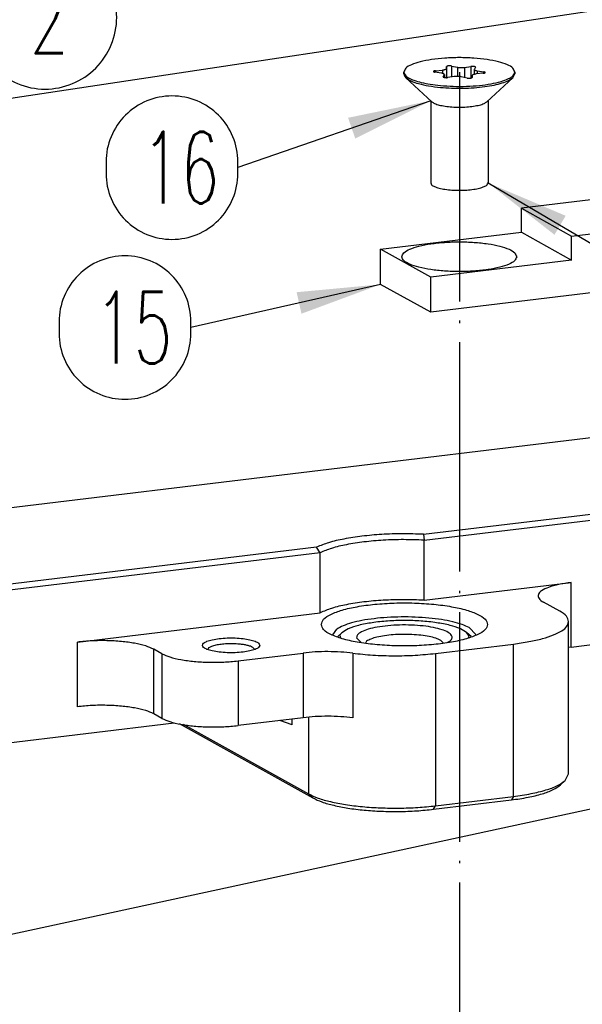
# Model space of a CAD drawing. Header units: inches. Extents: x -399 to 442, y -299 to 295.
# Tile 24 of 134: x -107 to -83, y 104 to 145. Entities that reach past the tile are written whole.
import ezdxf

# ---------------------------------------------------------------- set-up
doc = ezdxf.new("R2010")
doc.units = ezdxf.units.IN
doc.linetypes.add('DOT_CENTER', pattern=[14, 12, -1, 0, -1])
doc.layers.add('1', color=7, linetype='Continuous')
doc.styles.add('CONVERTER_13', font='txt.shx', dxfattribs={"width": 0.63})
doc.dimstyles.get("Standard").update_dxf_attribs({"dimtxt": 0.18, "dimasz": 0.18, "dimexe": 0.18, "dimexo": 0.0625, "dimgap": 0.09, "dimtad": 0, "dimtih": 1, "dimtoh": 1, "dimdec": 4, "dimzin": 0, "dimdsep": 46, "dimtxsty": 'Standard', "dimcen": 0.09, "dimadec": 0, "dimazin": 0, "dimtfac": 1, "dimtdec": 4, "dimtofl": 0, "dimtmove": 0, "dimatfit": 3, "dimfxl": 1, "dimtolj": 1, "dimtzin": 0, "dimarcsym": 0})

# ---------------------------------------------------------------- blocks, each defined once
blk = doc.blocks.new('M5_insert_2', base_point=(-117.128, 148.967))
at = {"color": 7, "linetype": 'Continuous'}
for p, q in [((-117.128, 149.312), (-116.917, 149.508)), ((-117.018, 149.376), (-116.989, 149.262)), ((-110.152, 149.308), (-110.366, 149.508)), ((-110.249, 149.331), (-110.366, 149.508)), ((-110.286, 149.251), (-110.249, 149.331)), ((-116.139, 149.244), (-115.923, 149.015)), ((-115.615, 149.072), (-115.672, 148.976)), ((-111.598, 148.967), (-111.738, 149.115)), ((-111.402, 149.004), (-111.293, 149.051))]:
    blk.add_line(p, q, dxfattribs=at)
for points, knots in [([(-110.366, 149.508), (-110.478, 149.583), (-110.749, 149.765), (-111.298, 149.917), (-111.985, 150.053), (-112.786, 150.133), (-113.642, 150.162), (-114.498, 150.133), (-115.298, 150.053), (-115.985, 149.917), (-116.535, 149.765), (-116.805, 149.583), (-116.917, 149.508)], [0, 0, 0, 0, 0.403133, 0.973352, 1.688424, 2.508094, 3.382362, 4.256629, 5.076299, 5.791371, 6.361589, 6.764722, 6.764722, 6.764722, 6.764722]), ([(-111.293, 149.051), (-111.233, 149.098), (-111.127, 149.18), (-111.16, 149.412), (-111.38, 149.558), (-111.698, 149.691), (-112.142, 149.798), (-112.674, 149.876), (-113.269, 149.919), (-113.886, 149.923), (-114.488, 149.888), (-115.036, 149.817), (-115.503, 149.715), (-115.841, 149.586), (-116.099, 149.447), (-116.128, 149.302), (-116.139, 149.244)], [0, 0, 0, 0, 0.211178, 0.375083, 0.609983, 0.959941, 1.420321, 1.969215, 2.575995, 3.205239, 3.819773, 4.383564, 4.864704, 5.239016, 5.496905, 5.667365, 5.667365, 5.667365, 5.667365]), ([(-116.917, 149.508), (-116.939, 149.487), (-116.979, 149.448), (-117.005, 149.399), (-117.018, 149.376)], [0, 0, 0, 0, 0.0889533, 0.1668982, 0.1668982, 0.1668982, 0.1668982]), ([(-111.738, 149.115), (-111.824, 149.154), (-112.02, 149.243), (-112.37, 149.323), (-112.785, 149.388), (-113.248, 149.424), (-113.732, 149.434), (-114.211, 149.414), (-114.659, 149.367), (-115.051, 149.293), (-115.372, 149.208), (-115.542, 149.112), (-115.615, 149.072)], [0, 0, 0, 0, 0.281574, 0.643517, 1.070723, 1.542491, 2.034882, 2.522552, 2.980477, 3.38569, 3.719228, 3.969005, 3.969005, 3.969005, 3.969005])]:
    blk.add_open_spline(points, degree=3, knots=knots, dxfattribs=at)
blk = doc.blocks.new('N2390-20310_plate__71', base_point=(-318.006, 84.092))
at = {"color": 7, "linetype": 'Continuous'}
for p, q in [((-140.455, 155.305), (-73.139, 163.429)), ((-112.644, 154.663), (-66.316, 160.254)), ((-112.613, 154.354), (-66.21, 159.954)), ((-112.644, 154.663), (-112.613, 154.354)), ((-118.231, 153.989), (-134.538, 152.021)), ((-118.051, 153.698), (-118.231, 153.989)), ((-112.613, 151.215), (-112.613, 154.354)), ((-118.051, 153.698), (-134.433, 151.721)), ((-118.051, 150.558), (-118.051, 153.698)), ((-112.613, 151.215), (-104.91, 152.144)), ((-105.515, 150.643), (-106.361, 151.113)), ((-130.739, 149.027), (-118.051, 150.558)), ((-105.047, 142.128), (-105.047, 150.097)), ((-117.378, 149.4), (-117.166, 149.701)), ((-110.243, 149.779), (-109.9, 149.416)), ((-112.012, 148.431), (-107.934, 148.924)), ((-104.91, 148.764), (-103.55, 148.928)), ((-126.33, 148.417), (-126.753, 148.652)), ((-123.879, 148.724), (-123.928, 148.642)), ((-122.343, 148.041), (-118.94, 148.452)), ((-121.474, 148.646), (-121.572, 148.75)), ((-104.91, 148.764), (-105.047, 148.738)), ((-126.33, 145.036), (-126.753, 145.271)), ((-145.988, 142.357), (-125.683, 144.808)), ((-125.429, 144.759), (-118.43, 140.874)), ((-125.207, 144.724), (-118.657, 141.089)), ((-118.94, 145.071), (-122.343, 144.661)), ((-119.502, 144.697), (-120.149, 144.925)), ((-105.23, 141.781), (-105.047, 142.128)), ((-105.471, 141.557), (-105.23, 141.781)), ((-112.118, 140.28), (-108.04, 140.772)), ((-112.012, 140.463), (-107.934, 140.955))]:
    blk.add_line(p, q, dxfattribs=at)
at = {"color": 1, "linetype": 'Continuous'}
for p, q in [((-104.91, 148.764), (-104.91, 152.144)), ((-130.739, 145.646), (-130.739, 149.027)), ((-107.934, 140.955), (-107.934, 148.924)), ((-126.753, 145.271), (-126.753, 148.652)), ((-126.33, 148.417), (-126.33, 145.036)), ((-118.94, 148.452), (-118.94, 145.071)), ((-116.342, 148.444), (-116.342, 145.064)), ((-112.012, 148.431), (-112.012, 140.463)), ((-122.343, 148.041), (-122.343, 144.661)), ((-119.502, 144.697), (-119.502, 145.004)), ((-118.657, 145.089), (-118.657, 141.089)), ((-118.657, 141.089), (-118.43, 140.874)), ((-107.934, 140.955), (-108.04, 140.772)), ((-112.118, 140.28), (-112.012, 140.463))]:
    blk.add_line(p, q, dxfattribs=at)
at = {"color": 7, "linetype": 'Continuous'}
for points, knots in [([(-112.644, 154.663), (-113.008, 154.675), (-113.735, 154.7), (-114.809, 154.663), (-115.832, 154.575), (-116.76, 154.432), (-117.559, 154.255), (-118.023, 154.071), (-118.231, 153.989)], [0, 0, 0, 0, 1.09222, 2.180593, 3.220986, 4.171849, 4.996756, 5.66756, 5.66756, 5.66756, 5.66756]), ([(-112.613, 154.354), (-112.968, 154.367), (-113.678, 154.394), (-114.727, 154.36), (-115.727, 154.275), (-116.631, 154.134), (-117.405, 153.962), (-117.852, 153.779), (-118.051, 153.698)], [0, 0, 0, 0, 1.065466, 2.129366, 3.146321, 4.073613, 4.873923, 5.518772, 5.518772, 5.518772, 5.518772]), ([(-104.91, 152.144), (-105.13, 152.113), (-105.532, 152.057), (-106.061, 151.913), (-106.422, 151.752), (-106.667, 151.541), (-106.607, 151.252), (-106.453, 151.165), (-106.361, 151.113)], [0, 0, 0, 0, 0.669426, 1.21922, 1.623071, 1.883635, 2.088999, 2.39368, 2.39368, 2.39368, 2.39368]), ([(-112.613, 151.215), (-112.968, 151.228), (-113.678, 151.255), (-114.727, 151.221), (-115.727, 151.136), (-116.631, 150.995), (-117.405, 150.822), (-117.852, 150.64), (-118.051, 150.558)], [0, 0, 0, 0, 1.065466, 2.129366, 3.146321, 4.073613, 4.873923, 5.518772, 5.518772, 5.518772, 5.518772]), ([(-117.992, 149.948), (-117.958, 149.852), (-117.872, 149.61), (-117.432, 149.386), (-116.852, 149.17), (-116.07, 149.002), (-115.158, 148.882), (-114.157, 148.82), (-113.127, 148.82), (-112.126, 148.882), (-111.212, 149.002), (-110.436, 149.17), (-109.84, 149.386), (-109.436, 149.61), (-109.234, 149.948), (-109.436, 150.286), (-109.84, 150.511), (-110.436, 150.726), (-111.212, 150.894), (-112.126, 151.015), (-113.127, 151.077), (-114.157, 151.077), (-115.158, 151.015), (-116.07, 150.894), (-116.852, 150.726), (-117.432, 150.511), (-117.872, 150.286), (-117.958, 150.044), (-117.992, 149.948)], [0, 0, 0, 0, 0.297614, 0.747819, 1.384033, 2.189343, 3.126421, 4.146687, 5.195356, 6.215623, 7.1527, 7.958011, 8.594223, 9.04443, 9.342043, 9.639656, 10.089863, 10.726075, 11.531386, 12.468464, 13.48873, 14.537399, 15.557665, 16.494744, 17.300053, 17.936267, 18.386472, 18.684086, 18.684086, 18.684086, 18.684086]), ([(-105.047, 150.097), (-105.078, 150.196), (-105.154, 150.441), (-105.381, 150.568), (-105.515, 150.643)], [0, 0, 0, 0, 0.3041369, 0.7441917, 0.7441917, 0.7441917, 0.7441917]), ([(-112.359, 150.281), (-112.596, 150.299), (-113.078, 150.336), (-113.803, 150.344), (-114.523, 150.319), (-115.209, 150.257), (-115.835, 150.164), (-116.377, 150.039), (-116.822, 149.901), (-117.061, 149.761), (-117.166, 149.701)], [0, 0, 0, 0, 0.713677, 1.447784, 2.176028, 2.87239, 3.512364, 4.074283, 4.540931, 4.90219, 4.90219, 4.90219, 4.90219]), ([(-110.243, 149.779), (-110.367, 149.837), (-110.645, 149.967), (-111.136, 150.097), (-111.718, 150.211), (-112.138, 150.257), (-112.359, 150.281)], [0, 0, 0, 0, 0.408715, 0.919461, 1.518507, 2.18642, 2.18642, 2.18642, 2.18642]), ([(-107.934, 148.924), (-107.662, 148.961), (-107.149, 149.031), (-106.446, 149.189), (-105.863, 149.373), (-105.436, 149.583), (-105.122, 149.808), (-105.069, 150.011), (-105.047, 150.097)], [0, 0, 0, 0, 0.8234, 1.551174, 2.162447, 2.644142, 2.997404, 3.256443, 3.256443, 3.256443, 3.256443]), ([(-126.753, 148.652), (-126.891, 148.713), (-127.211, 148.855), (-127.786, 148.973), (-128.466, 149.065), (-129.215, 149.105), (-129.982, 149.1), (-130.491, 149.051), (-130.739, 149.027)], [0, 0, 0, 0, 0.454191, 1.047611, 1.748557, 2.514407, 3.296869, 4.046262, 4.046262, 4.046262, 4.046262]), ([(-121.205, 148.854), (-121.222, 148.894), (-121.267, 148.997), (-121.474, 149.079), (-121.742, 149.16), (-122.097, 149.214), (-122.496, 149.244), (-122.913, 149.244), (-123.313, 149.214), (-123.665, 149.16), (-123.942, 149.079), (-124.13, 148.997), (-124.233, 148.854), (-124.13, 148.712), (-123.942, 148.63), (-123.665, 148.548), (-123.313, 148.495), (-122.913, 148.465), (-122.496, 148.465), (-122.097, 148.495), (-121.742, 148.548), (-121.474, 148.63), (-121.267, 148.712), (-121.222, 148.815), (-121.205, 148.854)], [0, 0, 0, 0, 0.125121, 0.328982, 0.620777, 0.98488, 1.395712, 1.822656, 2.233487, 2.597591, 2.889385, 3.093247, 3.218367, 3.343487, 3.54735, 3.839144, 4.203247, 4.614079, 5.041023, 5.451855, 5.815957, 6.107753, 6.311614, 6.436735, 6.436735, 6.436735, 6.436735]), ([(-122.277, 148.917), (-122.383, 148.925), (-122.598, 148.94), (-122.917, 148.935), (-123.223, 148.912), (-123.492, 148.867), (-123.713, 148.814), (-123.83, 148.751), (-123.879, 148.724)], [0, 0, 0, 0, 0.319105, 0.645132, 0.957379, 1.236308, 1.465389, 1.63366, 1.63366, 1.63366, 1.63366]), ([(-121.572, 148.75), (-121.613, 148.769), (-121.706, 148.813), (-121.87, 148.856), (-122.063, 148.894), (-122.203, 148.909), (-122.277, 148.917)], [0, 0, 0, 0, 0.1362376, 0.3064856, 0.5061663, 0.7288029, 0.7288029, 0.7288029, 0.7288029]), ([(-126.33, 148.417), (-126.191, 148.356), (-125.871, 148.214), (-125.297, 148.095), (-124.617, 148.003), (-123.867, 147.964), (-123.101, 147.968), (-122.592, 148.017), (-122.343, 148.041)], [0, 0, 0, 0, 0.454191, 1.047611, 1.748557, 2.514407, 3.296869, 4.046262, 4.046262, 4.046262, 4.046262]), ([(-116.342, 148.444), (-116.552, 148.467), (-116.983, 148.513), (-117.638, 148.53), (-118.295, 148.517), (-118.728, 148.473), (-118.94, 148.452)], [0, 0, 0, 0, 0.633068, 1.298654, 1.965848, 2.603637, 2.603637, 2.603637, 2.603637]), ([(-116.342, 148.444), (-115.992, 148.407), (-115.275, 148.33), (-114.182, 148.302), (-113.087, 148.324), (-112.365, 148.396), (-112.012, 148.431)], [0, 0, 0, 0, 1.055113, 2.164424, 3.276413, 4.339395, 4.339395, 4.339395, 4.339395]), ([(-126.753, 145.271), (-126.891, 145.332), (-127.211, 145.474), (-127.786, 145.592), (-128.466, 145.684), (-129.215, 145.724), (-129.982, 145.719), (-130.491, 145.67), (-130.739, 145.646)], [0, 0, 0, 0, 0.454191, 1.047611, 1.748557, 2.514407, 3.296869, 4.046262, 4.046262, 4.046262, 4.046262]), ([(-126.33, 145.036), (-126.191, 144.975), (-125.871, 144.833), (-125.297, 144.715), (-124.617, 144.623), (-123.867, 144.583), (-123.101, 144.588), (-122.592, 144.637), (-122.343, 144.661)], [0, 0, 0, 0, 0.454191, 1.047611, 1.748557, 2.514407, 3.296869, 4.046262, 4.046262, 4.046262, 4.046262]), ([(-116.342, 145.064), (-116.552, 145.086), (-116.983, 145.132), (-117.638, 145.149), (-118.295, 145.136), (-118.728, 145.093), (-118.94, 145.071)], [0, 0, 0, 0, 0.633068, 1.298654, 1.965848, 2.603637, 2.603637, 2.603637, 2.603637]), ([(-107.934, 140.955), (-107.626, 140.997), (-107.051, 141.076), (-106.282, 141.267), (-105.666, 141.471), (-105.36, 141.689), (-105.23, 141.781)], [0, 0, 0, 0, 0.932555, 1.736385, 2.382602, 2.857928, 2.857928, 2.857928, 2.857928]), ([(-118.657, 141.089), (-118.492, 141.011), (-118.122, 140.837), (-117.466, 140.664), (-116.691, 140.514), (-115.816, 140.409), (-114.877, 140.348), (-113.91, 140.335), (-112.95, 140.367), (-112.32, 140.431), (-112.012, 140.463)], [0, 0, 0, 0, 0.544952, 1.225946, 2.024672, 2.915222, 3.866792, 4.845604, 5.816599, 6.745083, 6.745083, 6.745083, 6.745083]), ([(-108.04, 140.772), (-107.747, 140.812), (-107.201, 140.887), (-106.47, 141.069), (-105.885, 141.262), (-105.594, 141.469), (-105.471, 141.557)], [0, 0, 0, 0, 0.88593, 1.649571, 2.263478, 2.715037, 2.715037, 2.715037, 2.715037]), ([(-118.43, 140.874), (-118.274, 140.801), (-117.922, 140.636), (-117.299, 140.471), (-116.563, 140.329), (-115.731, 140.229), (-114.84, 140.17), (-113.921, 140.159), (-113.009, 140.188), (-112.411, 140.25), (-112.118, 140.28)], [0, 0, 0, 0, 0.517704, 1.164649, 1.923439, 2.769461, 3.673453, 4.603324, 5.525769, 6.407828, 6.407828, 6.407828, 6.407828])]:
    blk.add_open_spline(points, degree=3, knots=knots, dxfattribs=at)
blk = doc.blocks.new('N2390-20310__72', base_point=(-318.006, 84.092))
for name, p in [('N2390-20310_plate__71', (-318.006, 84.092)), ('M5_insert_2', (-117.128, 148.967))]:
    blk.add_blockref(name, p)
blk = doc.blocks.new('N2390-60310__73', base_point=(-318.006, 84.092))
blk.add_blockref('N2390-20310__72', (-318.006, 84.092))
blk = doc.blocks.new('0515-1946_3__75', base_point=(-113.664, 172.653))
at = {"color": 7, "linetype": 'Continuous'}
for p, q in [((-113.664, 178.74), (-113.664, 178.837)), ((-111.705, 178.775), (-112.042, 178.828)), ((-112.016, 178.903), (-111.649, 178.94)), ((-111.612, 178.59), (-111.552, 178.69)), ((-111.549, 178.703), (-111.552, 178.69)), ((-111.549, 178.703), (-111.549, 178.55)), ((-111.442, 179.017), (-111.433, 179.119)), ((-111.169, 179.151), (-110.861, 179.087)), ((-110.501, 179.079), (-110.156, 179.128)), ((-109.98, 178.971), (-109.976, 178.984)), ((-109.98, 178.971), (-109.98, 178.716)), ((-109.917, 179.085), (-109.976, 178.984)), ((-109.512, 178.771), (-109.88, 178.734)), ((-109.824, 178.899), (-109.487, 178.846)), ((-107.97, 178.539), (-107.864, 178.74)), ((-107.864, 178.837), (-107.864, 178.74)), ((-113.558, 178.539), (-112.209, 177.284)), ((-111.027, 178.595), (-111.373, 178.546)), ((-110.36, 178.523), (-110.668, 178.587)), ((-110.087, 178.657), (-110.096, 178.555)), ((-107.97, 178.539), (-109.319, 177.284)), ((-112.264, 177.335), (-112.264, 173.041)), ((-109.264, 177.335), (-109.264, 173.041))]:
    blk.add_line(p, q, dxfattribs=at)
at = {"color": 1, "linetype": 'Continuous'}
for p, q in [((-112.016, 178.903), (-112.016, 178.824)), ((-111.649, 178.94), (-111.649, 178.763)), ((-111.552, 178.69), (-111.552, 178.551)), ((-111.442, 179.017), (-111.442, 178.541)), ((-111.433, 179.119), (-111.433, 178.542)), ((-111.169, 179.151), (-111.169, 178.575)), ((-110.861, 179.087), (-110.861, 178.605)), ((-110.501, 179.079), (-110.501, 178.553)), ((-110.156, 179.128), (-110.156, 178.524)), ((-109.824, 178.899), (-109.824, 178.739)), ((-109.487, 178.846), (-109.487, 178.775)), ((-111.612, 178.59), (-111.612, 178.58))]:
    blk.add_line(p, q, dxfattribs=at)
at = {"color": 7, "linetype": 'Continuous'}
for points, knots in [([(-107.864, 178.837), (-107.892, 178.907), (-107.962, 179.085), (-108.302, 179.24), (-108.748, 179.39), (-109.344, 179.5), (-110.029, 179.572), (-110.764, 179.596), (-111.5, 179.572), (-112.184, 179.5), (-112.781, 179.39), (-113.226, 179.24), (-113.567, 179.085), (-113.637, 178.907), (-113.664, 178.837)], [0, 0, 0, 0, 0.217953, 0.559572, 1.04595, 1.658292, 2.361728, 3.11274, 3.863751, 4.567183, 5.17952, 5.665891, 6.007505, 6.225454, 6.225454, 6.225454, 6.225454]), ([(-113.664, 178.837), (-113.649, 178.783), (-113.612, 178.654), (-113.401, 178.517), (-113.117, 178.389), (-112.731, 178.279), (-112.269, 178.188), (-111.933, 178.151), (-111.756, 178.132)], [0, 0, 0, 0, 0.163177, 0.392513, 0.709188, 1.111543, 1.588345, 2.123067, 2.123067, 2.123067, 2.123067]), ([(-113.664, 178.74), (-113.658, 178.705), (-113.645, 178.627), (-113.589, 178.57), (-113.558, 178.539)], [0, 0, 0, 0, 0.1049252, 0.2323252, 0.2323252, 0.2323252, 0.2323252]), ([(-112.016, 178.903), (-112.034, 178.901), (-112.064, 178.897), (-112.097, 178.887), (-112.124, 178.871), (-112.112, 178.846), (-112.081, 178.837), (-112.056, 178.831), (-112.042, 178.828)], [0, 0, 0, 0, 0.0515041, 0.0895112, 0.1114899, 0.1279974, 0.1583825, 0.2041429, 0.2041429, 0.2041429, 0.2041429]), ([(-111.756, 178.132), (-111.531, 178.115), (-111.075, 178.082), (-110.392, 178.086), (-109.731, 178.128), (-109.129, 178.209), (-108.614, 178.321), (-108.232, 178.464), (-107.943, 178.614), (-107.887, 178.773), (-107.864, 178.837)], [0, 0, 0, 0, 0.677375, 1.371618, 2.04564, 2.663772, 3.194467, 3.61358, 3.910383, 4.107191, 4.107191, 4.107191, 4.107191]), ([(-111.549, 178.703), (-111.551, 178.711), (-111.559, 178.73), (-111.596, 178.747), (-111.644, 178.764), (-111.683, 178.771), (-111.705, 178.775)], [0, 0, 0, 0, 0.0238139, 0.0607725, 0.1132947, 0.1795345, 0.1795345, 0.1795345, 0.1795345]), ([(-111.649, 178.94), (-111.621, 178.944), (-111.571, 178.95), (-111.508, 178.968), (-111.459, 178.985), (-111.447, 179.008), (-111.442, 179.017)], [0, 0, 0, 0, 0.0836208, 0.1515084, 0.1995008, 0.22866, 0.22866, 0.22866, 0.22866]), ([(-111.169, 179.151), (-111.186, 179.154), (-111.223, 179.16), (-111.28, 179.161), (-111.337, 179.158), (-111.382, 179.148), (-111.419, 179.14), (-111.429, 179.124), (-111.433, 179.119)], [0, 0, 0, 0, 0.0533674, 0.1128824, 0.1710442, 0.2205812, 0.2558285, 0.2754143, 0.2754143, 0.2754143, 0.2754143]), ([(-110.861, 179.087), (-110.834, 179.082), (-110.776, 179.072), (-110.685, 179.068), (-110.592, 179.069), (-110.531, 179.076), (-110.501, 179.079)], [0, 0, 0, 0, 0.0832192, 0.1760624, 0.2711723, 0.3609524, 0.3609524, 0.3609524, 0.3609524]), ([(-109.917, 179.085), (-109.917, 179.09), (-109.917, 179.106), (-109.949, 179.117), (-109.987, 179.127), (-110.041, 179.133), (-110.098, 179.134), (-110.137, 179.13), (-110.156, 179.128)], [0, 0, 0, 0, 0.0156288, 0.0431686, 0.0865178, 0.1414596, 0.2012876, 0.2584487, 0.2584487, 0.2584487, 0.2584487]), ([(-109.88, 178.734), (-109.907, 178.73), (-109.958, 178.724), (-110.021, 178.707), (-110.069, 178.689), (-110.082, 178.666), (-110.087, 178.657)], [0, 0, 0, 0, 0.0836208, 0.1515084, 0.1995008, 0.22866, 0.22866, 0.22866, 0.22866]), ([(-109.98, 178.971), (-109.977, 178.963), (-109.97, 178.944), (-109.933, 178.927), (-109.885, 178.91), (-109.846, 178.903), (-109.824, 178.899)], [0, 0, 0, 0, 0.0238142, 0.0607729, 0.1132939, 0.1795313, 0.1795313, 0.1795313, 0.1795313]), ([(-109.512, 178.771), (-109.495, 178.773), (-109.465, 178.777), (-109.432, 178.787), (-109.405, 178.803), (-109.417, 178.828), (-109.448, 178.837), (-109.472, 178.843), (-109.487, 178.846)], [0, 0, 0, 0, 0.0515041, 0.0895112, 0.1114899, 0.1279974, 0.1583825, 0.2041429, 0.2041429, 0.2041429, 0.2041429]), ([(-113.558, 178.539), (-113.473, 178.48), (-113.27, 178.34), (-112.859, 178.216), (-112.345, 178.1), (-111.961, 178.058), (-111.756, 178.035)], [0, 0, 0, 0, 0.308897, 0.737547, 1.273479, 1.892292, 1.892292, 1.892292, 1.892292]), ([(-111.756, 178.035), (-111.563, 178.02), (-111.172, 177.99), (-110.584, 177.987), (-110.003, 178.011), (-109.454, 178.065), (-108.959, 178.146), (-108.542, 178.253), (-108.208, 178.368), (-108.041, 178.488), (-107.97, 178.539)], [0, 0, 0, 0, 0.579814, 1.175927, 1.764826, 2.323369, 2.830011, 3.266144, 3.617823, 3.879029, 3.879029, 3.879029, 3.879029]), ([(-111.612, 178.59), (-111.612, 178.584), (-111.612, 178.569), (-111.58, 178.557), (-111.542, 178.547), (-111.488, 178.541), (-111.431, 178.54), (-111.392, 178.544), (-111.373, 178.546)], [0, 0, 0, 0, 0.0156288, 0.0431686, 0.0865178, 0.1414596, 0.2012876, 0.2584487, 0.2584487, 0.2584487, 0.2584487]), ([(-110.668, 178.587), (-110.695, 178.592), (-110.753, 178.602), (-110.843, 178.606), (-110.936, 178.606), (-110.997, 178.599), (-111.027, 178.595)], [0, 0, 0, 0, 0.0832192, 0.1760624, 0.2711723, 0.3609524, 0.3609524, 0.3609524, 0.3609524]), ([(-110.36, 178.523), (-110.342, 178.521), (-110.305, 178.515), (-110.248, 178.513), (-110.192, 178.516), (-110.146, 178.526), (-110.11, 178.534), (-110.099, 178.55), (-110.096, 178.555)], [0, 0, 0, 0, 0.0533674, 0.1128824, 0.1710442, 0.2205812, 0.2558285, 0.2754143, 0.2754143, 0.2754143, 0.2754143]), ([(-112.209, 177.284), (-112.16, 177.251), (-112.041, 177.171), (-111.798, 177.103), (-111.495, 177.044), (-111.142, 177.008), (-110.764, 176.996), (-110.387, 177.008), (-110.033, 177.044), (-109.73, 177.103), (-109.488, 177.171), (-109.369, 177.251), (-109.319, 177.284)], [0, 0, 0, 0, 0.177848, 0.429411, 0.74488, 1.106497, 1.492201, 1.877908, 2.239529, 2.555005, 2.806577, 2.984435, 2.984435, 2.984435, 2.984435]), ([(-112.264, 173.041), (-112.25, 173.005), (-112.214, 172.913), (-112.038, 172.833), (-111.807, 172.755), (-111.499, 172.699), (-111.145, 172.661), (-110.764, 172.649), (-110.384, 172.661), (-110.03, 172.699), (-109.721, 172.755), (-109.491, 172.833), (-109.315, 172.913), (-109.278, 173.005), (-109.264, 173.041)], [0, 0, 0, 0, 0.112732, 0.289427, 0.540998, 0.857723, 1.221567, 1.610021, 1.998475, 2.362321, 2.679051, 2.930626, 3.107327, 3.220062, 3.220062, 3.220062, 3.220062])]:
    blk.add_open_spline(points, degree=3, knots=knots, dxfattribs=at)
at = {"layer": '1', "color": 1, "linetype": 'DOT_CENTER'}
blk.add_line((-110.764, 178.835), (-110.764, -69.309), dxfattribs=at)
blk = doc.blocks.new('N2390-20311_2__76', base_point=(-114.884, 166.276))
at = {"color": 7, "linetype": 'Continuous'}
for p, q in [((-103.89, 172.148), (-107.516, 171.711)), ((-101.27, 170.694), (-103.89, 172.148)), ((-107.516, 170.455), (-107.516, 171.711)), ((-107.516, 171.711), (-104.895, 170.257)), ((-102.032, 171.117), (-96.522, 171.782)), ((-96.522, 171.782), (-93.902, 170.328)), ((-114.884, 169.566), (-107.516, 170.455)), ((-107.516, 170.455), (-104.895, 169.001)), ((-104.895, 170.257), (-101.27, 170.694)), ((-101.27, 169.438), (-101.27, 170.694)), ((-104.895, 169.001), (-104.895, 170.257)), ((-93.902, 170.328), (-101.27, 169.438)), ((-93.902, 168.492), (-93.902, 170.328)), ((-114.884, 167.731), (-114.884, 169.566)), ((-112.264, 168.112), (-114.884, 169.566)), ((-104.895, 169.001), (-112.264, 168.112)), ((-93.902, 168.492), (-112.264, 166.276)), ((-112.264, 166.276), (-112.264, 168.112)), ((-112.264, 166.276), (-114.884, 167.731))]:
    blk.add_line(p, q, dxfattribs=at)
for points in [[(-95.022, 170.716), (-95.05, 170.788), (-95.122, 170.973), (-95.475, 171.132), (-95.936, 171.288), (-96.553, 171.402), (-97.261, 171.476), (-98.022, 171.501), (-98.782, 171.476), (-99.492, 171.402), (-100.104, 171.288), (-100.578, 171.132), (-100.9, 170.973), (-101.069, 170.716), (-100.9, 170.459), (-100.578, 170.299), (-100.104, 170.143), (-99.492, 170.03), (-98.782, 169.956), (-98.022, 169.931), (-97.261, 169.956), (-96.553, 170.03), (-95.936, 170.143), (-95.475, 170.299), (-95.122, 170.459), (-95.05, 170.644), (-95.022, 170.716)], [(-107.764, 169.178), (-107.792, 169.25), (-107.865, 169.435), (-108.217, 169.594), (-108.679, 169.75), (-109.295, 169.864), (-110.003, 169.938), (-110.764, 169.963), (-111.525, 169.938), (-112.234, 169.864), (-112.846, 169.75), (-113.321, 169.594), (-113.643, 169.435), (-113.812, 169.178), (-113.643, 168.921), (-113.321, 168.761), (-112.846, 168.605), (-112.234, 168.492), (-111.525, 168.418), (-110.764, 168.393), (-110.003, 168.418), (-109.295, 168.492), (-108.679, 168.605), (-108.217, 168.761), (-107.865, 168.921), (-107.792, 169.106), (-107.764, 169.178)]]:
    blk.add_open_spline(points, degree=3, knots=[0, 0, 0, 0, 0.225467, 0.578863, 1.08201, 1.715464, 2.443153, 3.220061, 3.996968, 4.724657, 5.358112, 5.861258, 6.214655, 6.440122, 6.665588, 7.018985, 7.522131, 8.155586, 8.883275, 9.660182, 10.43709, 11.164779, 11.798233, 12.30138, 12.654776, 12.880243, 12.880243, 12.880243, 12.880243], dxfattribs=at)
blk = doc.blocks.new('N2390-60301__125', base_point=(-230.231, 166.276))
for name, p in [('0515-1946_3__75', (-113.664, 172.653)), ('N2390-20311_2__76', (-114.884, 166.276))]:
    blk.add_blockref(name, p)
blk = doc.blocks.new('N2494-90111__126', base_point=(-386.375, -319.122))
for name, p in [('N2390-60301__125', (-230.231, 166.276)), ('N2390-60310__73', (-318.006, 84.092))]:
    blk.add_blockref(name, p)
blk = doc.blocks.new('gen1', base_point=(-147.5, 38.75))
at = {"layer": '1', "color": 1}
for points in [[(-132.44, 177.944), (-132.44, 177.944, 0.414214), (-128.69, 181.694), (-128.69, 181.694, 0.414214), (-132.44, 185.444), (-132.44, 185.444, 0.414214), (-136.19, 181.694), (-136.19, 181.694, 0.414214)], [(-125.797, 170.085), (-125.797, 170.085, 0.414214), (-122.347, 173.535), (-122.347, 174.135, 0.414214), (-125.797, 177.585), (-125.797, 177.585, 0.414214), (-129.247, 174.135), (-129.247, 173.535, 0.414214)], [(-128.256, 161.722), (-128.256, 161.722, 0.414214), (-124.806, 165.172), (-124.806, 165.772, 0.414214), (-128.256, 169.222), (-128.256, 169.222, 0.414214), (-131.706, 165.772), (-131.706, 165.172, 0.414214)]]:
    blk.add_lwpolyline(points, format="xyb", close=True, dxfattribs=at)
at = {"layer": '1', "color": 3}
for points in [[(-116.208, 175.356), (-116.586, 176.444), (-112.264, 177.335)], [(-105.202, 171.319), (-105.786, 170.326), (-109.264, 173.041)], [(-119.022, 166.198), (-119.278, 167.321), (-114.884, 167.731)]]:
    blk.add_solid(points, dxfattribs=at)
blk.add_blockref('N2494-90111__126', (-386.375, -319.122))
at = {"layer": '1', "color": 1, "style": 'CONVERTER_13', "width": 0.63}
for s, p in [('2', (-133.227, 179.819)), ('16', (-127.372, 171.96)), ('15', (-129.831, 163.597))]:
    blk.add_text(s, height=3.75, dxfattribs=at).set_placement(p)
at = {"layer": '1', "color": 3, "linetype": 'Continuous', "has_arrowhead": 0}
for points in [[(-151.981, 174.802), (1.087, 197.824)], [(-180.116, 187.367), (-141.133, 132.251), (-67.133, 148.251)], [(-112.264, 177.335), (-122.347, 173.835)], [(-109.264, 173.041), (-67.133, 148.251)], [(-114.884, 167.731), (-124.806, 165.472)]]:
    blk.add_leader(points, dimstyle='Standard', dxfattribs=at)

msp = doc.modelspace()

# ---------------------------------------------------------------- block references
at = {"xscale": 0.8, "yscale": 0.8, "zscale": 0.8}
msp.add_blockref('gen1', (-118, 31), dxfattribs=at)

doc.saveas('drawing.dxf')
